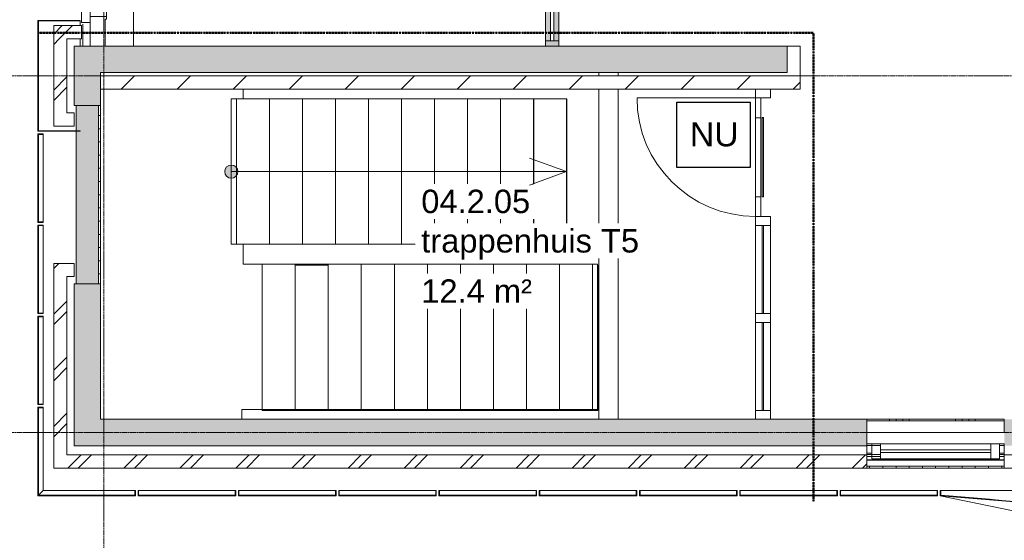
# Model space of a CAD drawing. Header units: millimetres. Extents: x -3388 to 301539, y -5590 to 54660.
# Tile 4 of 216: x 15562 to 23020, y 1884 to 5825. Entities that reach past the tile are written whole.
import ezdxf

# ---------------------------------------------------------------- set-up
doc = ezdxf.new("R2010")
doc.units = ezdxf.units.MM
doc.linetypes.add('30_minuten', pattern=[5.6, 2.4, -1.6, 0, -1.6])
doc.linetypes.add('stramienlijn', pattern=[21, 12, -3, 3, -3])
for name, color, linetype, lineweight in [('A-ANNO-NOTE', 131, 'Continuous', 18), ('A-AREA-IDEN', 2, 'Continuous', 18), ('A-DETL-MBND', 5, 'Continuous', 9), ('A-DOOR', 31, 'Continuous', 9), ('A-FLOR', 192, 'Continuous', 13), ('A-GENM', 13, 'Continuous', 9), ('A-GLAZ', 151, 'Continuous', 9), ('A-GLAZ-CURT', 52, 'Continuous', 9), ('A-GLAZ-CWMG', 51, 'Continuous', 9), ('A-WALL', 113, 'Continuous', 9), ('A-WALL-PATT', 111, 'Continuous', 18), ('G-ANNO-TEXT', 231, 'Continuous', 9), ('S-GRID', 1, 'Continuous', 9), ('S-STRS', 31, 'Continuous', 9)]:
    doc.layers.add(name, color=color, linetype=linetype, lineweight=lineweight)
doc.styles.add('Arial', font='arial.ttf', dxfattribs={"height": 177.035928})
doc.styles.add('Arial_B', font='txt', dxfattribs={"height": 182.656116})
pattern_1 = [(45, (0, 0), (-212.132, 212.132), []), (45, (0, 2200), (-212.132, 212.132), [])]

# ---------------------------------------------------------------- blocks, each defined once
blk = doc.blocks.new('P3212_5944 - P3212_5944-278804-4e verdieping - bouwdeel 3_ 4_ 5')
at = {"layer": 'A-DOOR', "color": 253}
for p, q in [((43262, -35459), (43329, -35459)), ((43262, -35459), (43262, -35573)), ((43329, -35573), (43329, -35459)), ((44226, -35459), (44294, -35459)), ((44226, -35459), (44226, -35573)), ((44294, -35573), (44294, -35459)), ((44962, -35459), (44294, -35459)), ((44294, -35573), (44294, -35459)), ((44962, -35459), (44294, -35459)), ((44294, -35459), (44294, -35573)), ((44962, -35459), (45030, -35459)), ((44962, -35459), (44962, -35573)), ((44962, -35573), (44962, -35459)), ((44962, -35459), (44962, -35573)), ((45030, -35573), (45030, -35459)), ((45695, -35459), (45030, -35459)), ((45030, -35573), (45030, -35459)), ((45695, -35459), (45030, -35459)), ((45030, -35459), (45030, -35573)), ((45695, -35459), (45762, -35459)), ((45695, -35459), (45695, -35573)), ((45695, -35573), (45695, -35459)), ((45695, -35459), (45695, -35573)), ((45762, -35573), (45762, -35459)), ((43262, -35573), (43329, -35573)), ((43329, -35533), (43479, -35533)), ((43329, -35533), (43329, -35573)), ((43329, -35573), (43479, -35573)), ((43478, -35513), (43478, -35523)), ((43478, -35523), (43478, -35513)), ((43478.3, -35513), (44078, -35513)), ((43478.3, -35513), (43479, -35513)), ((43478.3, -35513), (43479, -35513)), ((43478.3, -35513), (43478.3, -35523)), ((43478.3, -35523), (44078, -35523)), ((43478.3, -35523), (43479, -35523)), ((43479, -35523), (43478.3, -35523)), ((43479, -35513), (44078, -35513)), ((43479, -35513), (43479, -35523)), ((43479, -35523), (43479, -35513)), ((43479, -35513), (44078, -35513)), ((43479, -35523), (44078, -35523)), ((44078, -35523), (43479, -35523)), ((43479, -35573), (43479, -35533)), ((44078, -35533), (43479, -35533)), ((44078, -35533), (43479, -35533)), ((43479, -35533), (43479, -35573)), ((43479, -35573), (43479, -35533)), ((44078, -35573), (43479, -35573)), ((43479, -35573), (44078, -35573)), ((44078, -35523), (44078, -35513)), ((44078, -35523), (44078, -35513)), ((44078, -35513), (44078, -35523)), ((44078, -35533), (44226, -35533)), ((44078, -35533), (44078, -35573)), ((44078, -35573), (44078, -35533)), ((44078, -35533), (44078, -35573)), ((44078, -35573), (44226, -35573)), ((44226, -35573), (44226, -35533)), ((44226, -35573), (44294, -35573)), ((44294, -35513), (44962, -35513)), ((44294, -35513), (44962, -35513)), ((44294, -35513), (44294, -35523)), ((44294, -35513), (44294, -35523)), ((44294, -35523), (44294, -35513)), ((44294, -35513), (44962, -35513)), ((44294, -35523), (44962, -35523)), ((44294, -35523), (44962, -35523)), ((44962, -35523), (44294, -35523)), ((44962, -35573), (44294, -35573)), ((44294, -35573), (44962, -35573)), ((44962, -35523), (44962, -35513)), ((44962, -35523), (44962, -35513)), ((44962, -35513), (44962, -35523)), ((44962, -35573), (45030, -35573)), ((45030, -35513), (45695, -35513)), ((45030, -35513), (45695, -35513)), ((45030, -35513), (45030, -35523)), ((45030, -35513), (45030, -35523)), ((45030, -35523), (45030, -35513)), ((45030, -35513), (45695, -35513)), ((45030, -35523), (45695, -35523)), ((45030, -35523), (45695, -35523)), ((45695, -35523), (45030, -35523)), ((45695, -35573), (45030, -35573)), ((45030, -35573), (45695, -35573)), ((45695, -35523), (45695, -35513)), ((45695, -35523), (45695, -35513)), ((45695, -35513), (45695, -35523)), ((45695, -35573), (45762, -35573))]:
    blk.add_line(p, q, dxfattribs=at)
blk = doc.blocks.new('P3212_5944 - P3212_5944-278808-4e verdieping - bouwdeel 3_ 4_ 5')
blk.add_blockref('P3212_5944 - P3212_5944-278804-4e verdieping - bouwdeel 3_ 4_ 5', (0, 0))
blk = doc.blocks.new('P3187_7358 - P3187_7358-279259-4e verdieping - bouwdeel 3_ 4_ 5')
at = {"layer": 'A-GLAZ', "color": 253}
for p, q in [((45948, -33688), (45948, -33724)), ((45948, -33688), (45948, -33724)), ((46018, -33688), (45948, -33688)), ((45948, -33724), (45948, -33688)), ((46018, -33688), (45962, -33688)), ((45962, -33688), (46018, -33688)), ((46018, -33688), (46018, -33724)), ((46018, -33688), (46018, -33724)), ((46018, -33688), (46018, -33724)), ((45948, -33724), (46018, -33724)), ((45948, -33791), (45948, -33724)), ((45948, -33791), (45948, -33724)), ((45948, -33724), (46062, -33724)), ((45948, -33724), (46062, -33724)), ((46062, -33724), (45948, -33724)), ((45948, -33724), (45948, -33791)), ((45948, -33724), (45948, -34625)), ((45948, -33724), (46062, -33724)), ((45948, -34625), (45948, -33724)), ((46062, -33724), (45948, -33724)), ((46062, -33791), (46062, -33724)), ((46062, -33791), (46062, -33724)), ((46062, -33791), (46062, -33724)), ((46062, -33724), (46062, -34625)), ((46062, -33724), (46062, -34625)), ((45948, -33791), (46062, -33791)), ((46062, -33791), (45948, -33791)), ((46062, -33791), (45948, -33791)), ((45993, -33791), (45993, -34625)), ((45993, -33791), (45993, -34625)), ((46013, -33791), (45993, -33791)), ((46013, -33791), (45993, -33791)), ((45993, -33791), (46013, -33791)), ((45993, -34625), (45993, -33791)), ((46013, -33791), (46013, -34625)), ((46013, -33791), (46013, -34625)), ((46013, -33791), (46013, -34625)), ((45948, -34692), (45948, -34625)), ((45948, -34692), (45948, -34625)), ((45948, -34625), (46062, -34625)), ((45948, -34625), (45948, -34692)), ((46062, -34625), (45948, -34625)), ((45948, -34625), (46062, -34625)), ((45993, -34625), (46013, -34625)), ((45993, -34625), (46013, -34625)), ((46013, -34625), (45993, -34625)), ((46062, -34692), (46062, -34625)), ((46062, -34692), (46062, -34625)), ((46062, -34692), (46062, -34625)), ((45948, -34692), (46043, -34692)), ((46043, -34692), (45948, -34692)), ((46062, -34692), (45948, -34692)), ((45948, -34692), (45948, -34728)), ((45948, -34692), (45948, -34728)), ((45948, -34692), (46018, -34692)), ((45948, -34728), (45948, -34692)), ((46018, -34692), (45948, -34692)), ((46018, -34692), (45948, -34692)), ((45948, -34728), (46018, -34728)), ((45962, -34728), (46018, -34728)), ((46018, -34728), (45962, -34728)), ((46018, -34692), (46018, -34728)), ((46018, -34692), (46018, -34728)), ((46018, -34692), (46018, -34728)), ((46045, -34692), (46062, -34692)), ((46062, -34692), (46045, -34692))]:
    blk.add_line(p, q, dxfattribs=at)
blk = doc.blocks.new('P3187_7358 - P3187_7358-279263-4e verdieping - bouwdeel 3_ 4_ 5')
blk.add_blockref('P3187_7358 - P3187_7358-279259-4e verdieping - bouwdeel 3_ 4_ 5', (0, 0))
blk = doc.blocks.new('P2317_10576 - P2317_10576-283348-4e verdieping - bouwdeel 3_ 4_ 5')
at = {"layer": 'A-DETL-MBND', "color": 10}
for p, q in [((45687, -39308), (44587, -39308)), ((44587, -39308), (44587, -39453)), ((45687, -39463), (45687, -39308)), ((43336.2, -39453), (43262, -39453)), ((44587, -39453), (44437, -39453)), ((45762, -39463), (45687, -39463))]:
    blk.add_line(p, q, dxfattribs=at)
blk = doc.blocks.new('P4912_7360 - P4912_7360-288726-4e verdieping - bouwdeel 3_ 4_ 5')
at = {"layer": 'A-DETL-MBND', "color": 10}
for p, q in [((45948, -33688), (45948, -33724)), ((45948, -33724), (45948, -33688)), ((45960, -33688), (45960, -33724)), ((45960, -33724), (45960, -33688)), ((45960, -33688), (45960, -33724)), ((45960, -33724), (45960, -33688)), ((46029, -33688), (45962, -33688)), ((45962, -33688), (46029, -33688)), ((46029, -33688), (46029, -33724)), ((46029, -33724), (46029, -33688)), ((46043, -33724), (46043, -33688)), ((46043, -33688), (46043, -33724)), ((46045, -33688), (46045, -33724)), ((46045, -33724), (46045, -33688)), ((46070, -33688), (46070, -34728)), ((46070, -34728), (46070, -33688)), ((45948, -34625), (45948, -34728)), ((45948, -34728), (45948, -34625)), ((45960, -34625), (45960, -34728)), ((45960, -34728), (45960, -34625)), ((45960, -34625), (45960, -34728)), ((45960, -34728), (45960, -34625)), ((46029, -34625), (46029, -34728)), ((46029, -34728), (46029, -34625)), ((46043, -34728), (46043, -34625)), ((46043, -34625), (46043, -34728)), ((46045, -34625), (46045, -34728)), ((46045, -34728), (46045, -34625)), ((45962, -34728), (46029, -34728)), ((45962, -34728), (46029, -34728))]:
    blk.add_line(p, q, dxfattribs=at)
blk = doc.blocks.new('P4912_7360 - P4912_7360-288730-4e verdieping - bouwdeel 3_ 4_ 5')
blk.add_blockref('P4912_7360 - P4912_7360-288726-4e verdieping - bouwdeel 3_ 4_ 5', (0, 0))
blk = doc.blocks.new('_PE_2PXM_10571 - _PE_2PXM_10571-288770-4e verdieping - bouwdeel 3_ 4_ 5')
at = {"layer": 'A-DETL-MBND', "color": 10}
for p, q in [((44587, -36808), (44587, -36768)), ((45687, -36768), (44587, -36768)), ((44587, -36808), (44587, -36768)), ((44587, -36768), (45687, -36768)), ((44587, -37058), (44587, -36808)), ((45687, -36808), (44587, -36808)), ((44587, -37058), (44587, -36808)), ((44587, -36808), (45687, -36808)), ((45687, -36808), (45687, -36768)), ((45687, -36768), (45687, -36808)), ((45687, -37058), (45687, -36808)), ((45687, -36808), (45687, -37058)), ((44587, -37308), (44587, -37058)), ((45687, -37058), (44587, -37058)), ((44587, -37308), (44587, -37058)), ((44587, -37058), (45687, -37058)), ((44587, -37058), (45687, -37058)), ((45687, -37058), (44587, -37058)), ((44587, -37058), (44587, -37308)), ((45687, -37308), (45687, -37058)), ((45687, -37058), (45687, -37308)), ((45687, -37308), (45687, -37058)), ((44587, -37558), (44587, -37308)), ((45687, -37308), (44587, -37308)), ((44587, -37558), (44587, -37308)), ((44587, -37308), (45687, -37308)), ((44587, -37308), (45687, -37308)), ((45687, -37308), (44587, -37308)), ((44587, -37308), (44587, -37558)), ((45687, -37558), (45687, -37308)), ((45687, -37308), (45687, -37558)), ((45687, -37558), (45687, -37308)), ((44587, -37808), (44587, -37558)), ((45687, -37558), (44587, -37558)), ((44587, -37808), (44587, -37558)), ((44587, -37558), (45687, -37558)), ((44587, -37558), (45687, -37558)), ((45687, -37558), (44587, -37558)), ((44587, -37558), (44587, -37808)), ((45687, -37808), (45687, -37558)), ((45687, -37558), (45687, -37808)), ((45687, -37808), (45687, -37558)), ((44587, -38058), (44587, -37808)), ((45687, -37808), (44587, -37808)), ((44587, -38058), (44587, -37808)), ((44587, -37808), (45687, -37808)), ((44587, -37808), (45687, -37808)), ((45687, -37808), (44587, -37808)), ((44587, -37808), (44587, -38058)), ((45687, -38058), (45687, -37808)), ((45687, -37808), (45687, -38058)), ((45687, -38058), (45687, -37808)), ((44587, -38308), (44587, -38058)), ((45687, -38058), (44587, -38058)), ((44587, -38308), (44587, -38058)), ((44587, -38058), (45687, -38058)), ((44587, -38058), (45687, -38058)), ((45687, -38058), (44587, -38058)), ((44587, -38058), (44587, -38308)), ((45687, -38308), (45687, -38058)), ((45687, -38058), (45687, -38308)), ((45687, -38308), (45687, -38058)), ((44587, -38558), (44587, -38308)), ((45687, -38308), (44587, -38308)), ((44587, -38558), (44587, -38308)), ((44587, -38308), (45687, -38308)), ((44587, -38308), (45687, -38308)), ((45687, -38308), (44587, -38308)), ((44587, -38308), (44587, -38558)), ((45687, -38558), (45687, -38308)), ((45687, -38308), (45687, -38558)), ((45687, -38558), (45687, -38308)), ((44587, -38808), (44587, -38558)), ((45687, -38558), (44587, -38558)), ((44587, -38808), (44587, -38558)), ((44587, -38558), (45687, -38558)), ((44587, -38558), (45687, -38558)), ((45687, -38558), (44587, -38558)), ((44587, -38558), (44587, -38808)), ((45687, -38808), (45687, -38558)), ((45687, -38558), (45687, -38808)), ((45687, -38808), (45687, -38558)), ((44587, -39058), (44587, -38808)), ((45687, -38808), (44587, -38808)), ((44587, -39058), (44587, -38808)), ((44587, -38808), (45687, -38808)), ((44587, -38808), (45687, -38808)), ((45687, -38808), (44587, -38808)), ((44587, -38808), (44587, -39058)), ((45687, -39058), (45687, -38808)), ((45687, -38808), (45687, -39058)), ((45687, -39058), (45687, -38808)), ((44587, -39308), (44587, -39058)), ((44587, -39058), (45687, -39058)), ((45687, -39058), (44587, -39058)), ((44587, -39058), (44587, -39308)), ((44587, -39058), (45687, -39058)), ((45687, -39058), (44587, -39058)), ((44587, -39058), (44587, -39308)), ((45687, -39308), (45687, -39058)), ((45687, -39308), (45687, -39058)), ((45687, -39308), (45687, -39058)), ((44587, -39308), (45687, -39308)), ((45687, -39308), (44587, -39308)), ((44587, -39308), (45687, -39308)), ((45687, -39308), (44587, -39308))]:
    blk.add_line(p, q, dxfattribs=at)
blk = doc.blocks.new('_PE_2PXM_10571 - _PE_2PXM_10571-288774-4e verdieping - bouwdeel 3_ 4_ 5')
blk.add_blockref('_PE_2PXM_10571 - _PE_2PXM_10571-288770-4e verdieping - bouwdeel 3_ 4_ 5', (0, 0))
blk = doc.blocks.new('_PE_2PXM_10572 - _PE_2PXM_10572-288777-4e verdieping - bouwdeel 3_ 4_ 5')
at = {"layer": 'S-STRS', "color": 253}
for p, q in [((43337, -37003), (43337, -37253)), ((44437, -37003), (43337, -37003)), ((43337, -37003), (43337, -37253)), ((43337, -37003), (44437, -37003)), ((44437, -37003), (43337, -37003)), ((43337, -37003), (43337, -37253)), ((43337, -37003), (44437, -37003)), ((44437, -37003), (44437, -37253)), ((44437, -37253), (44437, -37003)), ((44437, -37253), (44437, -37003)), ((44437, -37253), (43337, -37253)), ((43337, -37253), (44437, -37253)), ((44437, -37253), (43337, -37253)), ((43337, -37253), (44437, -37253)), ((44437, -37253), (44437, -37503)), ((44437, -37253), (44437, -37503)), ((44437, -37503), (44437, -37253)), ((43337, -37503.3), (43337, -37753)), ((43337, -37753), (43337, -37503.3)), ((43337, -37503.3), (43337, -37753)), ((44437, -37503), (44437, -37753)), ((44437, -37503), (44437, -37753)), ((44437, -37753), (44437, -37503)), ((43337, -37753), (44437, -37753)), ((44437, -37753), (43337, -37753)), ((44437, -37753), (43337, -37753)), ((43337, -37753), (44437, -37753)), ((44437, -37753), (44437, -38003)), ((44437, -37753), (44437, -38003)), ((44437, -38003), (44437, -37753)), ((44437, -38003), (44437, -38253)), ((44437, -38003), (44437, -38253)), ((44437, -38253), (44437, -38003)), ((43337, -38253.1), (43337, -38503)), ((43337, -38503), (43337, -38253.1)), ((43337, -38253.1), (43337, -38503)), ((44437, -38253), (44437, -38503)), ((44437, -38253), (44437, -38503)), ((44437, -38503), (44437, -38253)), ((43337, -38503), (43337, -38753)), ((43337, -38753), (43337, -38503)), ((43337, -38503), (43337, -38753)), ((43337, -38503), (44437, -38503)), ((44437, -38503), (43337, -38503)), ((44437, -38503), (43337, -38503)), ((43337, -38503), (44437, -38503)), ((44437, -38503), (44437, -38753)), ((44437, -38503), (44437, -38753)), ((44437, -38753), (44437, -38503)), ((43337, -38753), (44437, -38753)), ((44437, -38753), (43337, -38753)), ((44437, -38753), (43337, -38753)), ((43337, -38753), (44437, -38753)), ((44437, -38753), (44437, -39003)), ((44437, -38753), (44437, -39003)), ((44437, -39003), (44437, -38753)), ((43337, -39003), (43337, -39253)), ((43337, -39253), (43337, -39003)), ((43337, -39003), (43337, -39253)), ((43337, -39003), (44437, -39003)), ((44437, -39003), (43337, -39003)), ((44437, -39003), (43337, -39003)), ((43337, -39003), (44437, -39003)), ((44437, -39003), (44437, -39253)), ((44437, -39003), (44437, -39253)), ((44437, -39253), (44437, -39003)), ((43337, -39253), (44437, -39253)), ((44437, -39253), (43337, -39253)), ((44437, -39253), (43337, -39253)), ((43337, -39253), (44437, -39253)), ((44437, -39253), (44437, -39503)), ((44437, -39253), (44437, -39503)), ((43337, -39503), (43337, -39543)), ((43337, -39543), (43337, -39503)), ((44437, -39503), (44437, -39543)), ((44437, -39503), (44437, -39543)), ((43337, -39543), (44437, -39543)), ((44437, -39543), (43337, -39543))]:
    blk.add_line(p, q, dxfattribs=at)
blk = doc.blocks.new('_PE_2PXM_10572 - _PE_2PXM_10572-288781-4e verdieping - bouwdeel 3_ 4_ 5')
blk.add_blockref('_PE_2PXM_10572 - _PE_2PXM_10572-288777-4e verdieping - bouwdeel 3_ 4_ 5', (0, 0))
blk = doc.blocks.new('StadhuisZoetermeer_rvt-1-4e verdieping - bouwdeel 3_ 4_ 5')
at = {"layer": 'A-WALL'}
h = blk.add_hatch(dxfattribs=at)
h.set_pattern_fill('FP_1', color=253, style=0, pattern_type=2)
h.set_pattern_definition(pattern_1)
h.paths.add_polyline_path([(15920, 5680), (16030, 5680), (16030, 5780), (15820, 5780), (15820, 5680)], flags=0)
h = blk.add_hatch(dxfattribs=at)
h.set_pattern_fill('FP_1', color=253, style=0, pattern_type=2)
h.set_pattern_definition(pattern_1)
h.paths.add_polyline_path([(15920, 5120), (15920, 5680), (15820, 5680), (15820, 5120)], flags=0)
h = blk.add_hatch(dxfattribs=at)
h.set_pattern_fill('FP_2', color=253, style=0, pattern_type=2)
h.set_pattern_definition([(45, (0, 0), (-212.132, 212.132), [])])
h.paths.add_polyline_path([(21475, 5300), (21475, 5400), (16175, 5400), (16175, 5300), (19676.2, 5300)], flags=0)
h = blk.add_hatch(dxfattribs=at)
h.set_pattern_fill('FP_1', color=253, style=0, pattern_type=2)
h.set_pattern_definition(pattern_1)
h.paths.add_polyline_path([(15975, 5020), (15975, 5120), (15820, 5120), (15820, 5020)], flags=0)
h = blk.add_hatch(dxfattribs=at)
h.set_pattern_fill('FP_1', color=253, style=0, pattern_type=2)
h.set_pattern_definition(pattern_1)
h.paths.add_polyline_path([(15975, 3880), (15975, 3980), (15820, 3980), (15820, 3880), (15920, 3880)], flags=0)
h = blk.add_hatch(dxfattribs=at)
h.set_pattern_fill('FP_1', color=253, style=0, pattern_type=2)
h.set_pattern_definition(pattern_1)
h.paths.add_polyline_path([(15820, 2530), (15920, 2530), (15920, 3880), (15820, 3880), (15820, 3448.7)], flags=0)
h = blk.add_hatch(dxfattribs=at)
h.set_pattern_fill('FP_1', color=253, style=0, pattern_type=2)
h.set_pattern_definition(pattern_1)
h.paths.add_polyline_path([(15820, 2430), (21980, 2430), (21980, 2530), (15820, 2530)], flags=0)
h.paths.add_polyline_path([(23625, 2430), (23625, 2530), (23020, 2530), (23020, 2430), (23363.6, 2430)], flags=0)
at = {"layer": 'A-WALL', "color": 253}
for p, q in [((16030, 5780), (15820, 5780)), ((15820, 5780), (15820, 5680)), ((16030, 5680), (16030, 5780)), ((15820, 5680), (15820, 5120)), ((15920, 5680), (16030, 5680)), ((15920, 5120), (15920, 5680)), ((21475, 5400), (16175, 5400)), ((16175, 5400), (16175, 5300)), ((21475, 5300), (21475, 5400)), ((16175, 5300), (21475, 5300)), ((15820, 5120), (15820, 5020)), ((15975, 5120), (15920, 5120)), ((15975, 5020), (15975, 5120)), ((15820, 5020), (15975, 5020)), ((15975, 3980), (15820, 3980)), ((15820, 3980), (15820, 3880)), ((15975, 3880), (15975, 3980)), ((15820, 3880), (15820, 2530)), ((15920, 3880), (15975, 3880)), ((15920, 2530), (15920, 3880)), ((15820, 2530), (15820, 2430)), ((21980, 2530), (15920, 2530)), ((21980, 2430), (21980, 2530)), ((23625, 2530), (23020, 2530)), ((23020, 2530), (23020, 2430)), ((15820, 2430), (21980, 2430)), ((23020, 2430), (23625, 2430))]:
    blk.add_line(p, q, dxfattribs=at)
at = {"color": 253, "lineweight": 9, "rotation": 270.0000000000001}
for name in ['P2317_10576 - P2317_10576-283348-4e verdieping - bouwdeel 3_ 4_ 5', 'P3212_5944 - P3212_5944-278808-4e verdieping - bouwdeel 3_ 4_ 5', '_PE_2PXM_10572 - _PE_2PXM_10572-288781-4e verdieping - bouwdeel 3_ 4_ 5', '_PE_2PXM_10571 - _PE_2PXM_10571-288774-4e verdieping - bouwdeel 3_ 4_ 5', 'P3187_7358 - P3187_7358-279263-4e verdieping - bouwdeel 3_ 4_ 5', 'P4912_7360 - P4912_7360-288730-4e verdieping - bouwdeel 3_ 4_ 5']:
    blk.add_blockref(name, (56708, 48562), dxfattribs=at)
blk = doc.blocks.new('TRAP3 - TRAP-1434740-4e verdieping - bouwdeel 3_ 4_ 5')
at = {"layer": 'A-DETL-MBND', "color": 254}
for p, q in [((17164.6, 5225.8), (17205, 5225.8)), ((17164.6, 4125.8), (17164.6, 5225.8)), ((17205, 5225.8), (17455, 5225.8)), ((17205, 5225.8), (17205, 4125.8)), ((17455, 5225.8), (17705.2, 5225.8)), ((17705.2, 5225.8), (17956.2, 5225.8)), ((17705.2, 5225.8), (17705.2, 4125.8)), ((17956.2, 5225.8), (18205, 5225.8)), ((18205, 5225.8), (18454.9, 5225.8)), ((18454.9, 5225.8), (18705, 5225.8)), ((18454.9, 5225.8), (18454.9, 4125.8)), ((18705, 5225.8), (18955.7, 5225.8)), ((18705, 5225.8), (18705, 4125.8)), ((18955.7, 5225.8), (19204.7, 5225.8)), ((19204.7, 5225.8), (19455.3, 5225.8)), ((19204.7, 5225.8), (19204.7, 4125.8)), ((19455.3, 5225.8), (19705.3, 5225.8)), ((19455.3, 5225.8), (19455.3, 4125.8)), ((19705.3, 5225.8), (19705.3, 4125.8)), ((17205, 4125.8), (17164.6, 4125.8)), ((17455, 4125.8), (17205, 4125.8)), ((17955, 4125.8), (17705.2, 4125.8)), ((18705, 4125.8), (18454.9, 4125.8)), ((18955, 4125.8), (18705, 4125.8)), ((19455, 4125.8), (19204.7, 4125.8)), ((19705.3, 4125.8), (19455.3, 4125.8))]:
    blk.add_line(p, q, dxfattribs=at)
blk = doc.blocks.new('TRAP5 - TRAP-1435190-4e verdieping - bouwdeel 3_ 4_ 5')
at = {"layer": 'A-DETL-MBND', "color": 254}
for p, q in [((20245.3, 5225.8), (20495.3, 5225.8)), ((20495.3, 4125.8), (20495.3, 5225.8)), ((22535.4, 5225.8), (22535.4, 4125.8)), ((19994.7, 4125.8), (19994.7, 4135)), ((20244.7, 4125.8), (19994.7, 4125.8)), ((20244.7, 4125.8), (20244.7, 4135)), ((20495.3, 4125.8), (20244.7, 4125.8)), ((20744.3, 4125.8), (20495.3, 4125.8)), ((20744.3, 4125.8), (20744.3, 4135)), ((20995, 4125.8), (20744.3, 4125.8)), ((20995, 4125.8), (20995, 4135)), ((21245.1, 4125.8), (20995, 4125.8)), ((21245.1, 4125.8), (21245.1, 4135)), ((21495, 4125.8), (21245.1, 4125.8)), ((21495, 4125.8), (21495, 4135)), ((21743.8, 4125.8), (21495, 4125.8)), ((21743.8, 4125.8), (21743.8, 4135)), ((21994.8, 4125.8), (21743.8, 4125.8)), ((21994.8, 4125.8), (21994.8, 4135)), ((22245, 4125.8), (21994.8, 4125.8)), ((22245, 4125.8), (22245, 4135)), ((22495, 4125.8), (22245, 4125.8)), ((22495, 4125.8), (22495, 4135)), ((22535.4, 4125.8), (22495, 4125.8))]:
    blk.add_line(p, q, dxfattribs=at)
blk = doc.blocks.new('stadhuis Zoetermeer_constructie_4_rvt-1-4e verdieping - bouwdeel 3_ 4_ 5')
at = {"layer": 'A-WALL-PATT', "lineweight": 9}
for points in [[(15975, 5175), (16175, 5175), (16175, 5625), (15975, 5625), (15975, 5186.3)], [(19676.2, 5425), (21375, 5425), (21375, 5625), (16175, 5625), (16175, 5425), (18622.7, 5425)], [(16175, 2600), (16175, 3825), (15975, 3825), (15975, 2600)]]:
    blk.add_hatch(color=9, dxfattribs=at).paths.add_polyline_path(points, flags=0)
h = blk.add_hatch(color=9, dxfattribs=at)
h.paths.add_polyline_path([(19676.2, 2600), (21980, 2600), (21980, 2800), (16175, 2800), (16175, 2600), (18622.7, 2600)], flags=0)
h.paths.add_polyline_path([(23625, 2600), (23625, 2800), (23020, 2800), (23020, 2600)], flags=0)
at = {"layer": 'A-DETL-MBND', "color": 254}
blk.add_line((16040, 5625), (16040, 5790), dxfattribs=at)
at = {"layer": 'A-FLOR', "color": 8, "lineweight": 9}
for p, q in [((19950, 5400), (19950, 5425)), ((20095, 5425), (20095, 5400)), ((19950, 2800), (19950, 5300))]:
    blk.add_line(p, q, dxfattribs=at)
at = {"layer": 'A-WALL', "color": 8}
for p, q in [((16175, 5625), (15975, 5625)), ((15975, 5625), (15975, 5175)), ((21375, 5625), (16175, 5625)), ((21375, 5425), (21375, 5625)), ((16175, 5175), (16175, 5425)), ((16175, 5425), (21375, 5425)), ((15975, 5175), (16175, 5175)), ((16175, 3825), (15975, 3825)), ((15975, 3825), (15975, 2600)), ((16175, 2800), (16175, 3825)), ((21980, 2800), (16175, 2800)), ((21980, 2600), (21980, 2800)), ((15975, 2600), (16175, 2600)), ((16175, 2600), (21980, 2600))]:
    blk.add_line(p, q, dxfattribs=at)
at = {"lineweight": 9}
for name, p in [('TRAP3 - TRAP-1434740-4e verdieping - bouwdeel 3_ 4_ 5', (0, 0)), ('TRAP5 - TRAP-1435190-4e verdieping - bouwdeel 3_ 4_ 5', (-2595.3, -1260))]:
    blk.add_blockref(name, p, dxfattribs=at)
blk = doc.blocks.new('System Panel - Glazed-2125761-4e verdieping - bouwdeel 3_ 4_ 5')
at = {"layer": 'A-GLAZ-CURT', "lineweight": 13}
for p, q in [((130, 12.5), (-130, 12.5)), ((-130, 12.5), (-130, -12.5)), ((-130, -12.5), (130, -12.5))]:
    blk.add_line(p, q, dxfattribs=at)
blk = doc.blocks.new('Rectangular Mullion - 100x40 alu-2246696-4e verdieping - bouwdeel 3_ 4_ 5')
at = {"layer": 'A-GLAZ-CWMG'}
h = blk.add_hatch(color=256, dxfattribs=at)
h.paths.add_polyline_path([(19582.5, 5665), (19582.5, 5925), (19545, 5925), (19545, 5665)], flags=0)
h.paths.add_polyline_path([(19645, 5665), (19645, 5925), (19607.5, 5925), (19607.5, 5665)], flags=0)
for p, q in [((19545, 5925), (19545, 5665)), ((19645, 5925), (19645, 5665))]:
    blk.add_line(p, q, dxfattribs=at)
blk = doc.blocks.new('Rectangular Mullion - 100x40 alu-2126718-4e verdieping - bouwdeel 3_ 4_ 5')
at = {"layer": 'A-GLAZ-CWMG'}
blk.add_hatch(color=256, dxfattribs=at).paths.add_polyline_path([(0, 50), (-40, 50), (-40, -50), (0, -50)], flags=0)
at = {"layer": 'A-GLAZ-CWMG', "lineweight": 18}
for p, q in [((0, 50), (-40, 50)), ((-40, 50), (-40, -50)), ((0, -50), (0, 50)), ((-40, -50), (0, -50))]:
    blk.add_line(p, q, dxfattribs=at)
blk = doc.blocks.new('NLRS_65_GM_WPB_brandscheiding_gen_ISR - 30 minuten-1264449-4e verdieping - bouwdeel 3_ 4_ 5')
at = {"layer": 'A-GENM', "linetype": '30_minuten', "lineweight": 50}
blk.add_line((0, 0), (5875, 0), dxfattribs=at)
blk = doc.blocks.new('NLRS_65_GM_WPB_brandscheiding_gen_ISR - 30 minuten-1264450-4e verdieping - bouwdeel 3_ 4_ 5')
at = {"layer": 'A-GENM', "linetype": '30_minuten', "lineweight": 50}
blk.add_line((0, 0), (3551.1, 0), dxfattribs=at)
blk = doc.blocks.new('21_alucobond paneel - 21_alucobond paneel-V30-4e verdieping - bouwdeel 3_ 4_ 5')
at = {"layer": 'A-GLAZ-CURT'}
blk.add_hatch(color=256, dxfattribs=at).paths.add_polyline_path([(-420, -320), (-416, -320), (-416, -4), (416, -4), (416, -320), (420, -320), (420, 0), (-420, 0)], flags=0)
at = {"layer": 'A-GLAZ-CURT', "lineweight": 13}
for p, q in [((420, 0), (-420, 0)), ((-420, 0), (-420, -320)), ((420, -320), (420, 0)), ((-416, -320), (-416, -4)), ((-416, -4), (416, -4)), ((416, -4), (416, -320)), ((-420, -320), (-416, -320)), ((416, -320), (420, -320))]:
    blk.add_line(p, q, dxfattribs=at)
at = {"layer": 'A-GLAZ-CURT'}
for p, q in [((280, -320), (225, -320)), ((416, -320), (380, -320))]:
    blk.add_line(p, q, dxfattribs=at)
blk = doc.blocks.new('21_alucobond paneel - 21_alucobond paneel_40mm-3759246-4e verdieping - bouwdeel 3_ 4_ 5')
at = {"layer": 'A-GLAZ-CURT'}
blk.add_hatch(color=256, dxfattribs=at).paths.add_polyline_path([(-334.875, 0), (-330.875, -4), (330.875, -4), (330.875, -40), (334.875, -40), (334.875, 0)], flags=0)
at = {"layer": 'A-GLAZ-CURT', "lineweight": 13}
for p, q in [((334.875, 0), (-334.875, 0)), ((-334.875, 0), (-330.875, -4)), ((334.875, -40), (334.875, 0)), ((-330.875, -4), (330.875, -4)), ((330.875, -4), (330.875, -40)), ((330.875, -40), (334.875, -40))]:
    blk.add_line(p, q, dxfattribs=at)
at = {"layer": 'A-GLAZ-CURT'}
for p in [(-330.875, -4), (330.875, -40)]:
    blk.add_line(p, (-294.875, -40), dxfattribs=at)
blk = doc.blocks.new('21_alucobond paneel - 21_alucobond paneel_40mm-3582892-4e verdieping - bouwdeel 3_ 4_ 5')
at = {"layer": 'A-GLAZ-CURT'}
blk.add_hatch(color=256, dxfattribs=at).paths.add_polyline_path([(-334.875, -40), (-330.875, -40), (-330.875, -4), (330.875, -4), (330.875, -40), (334.875, -40), (334.875, 0), (-334.875, 0)], flags=0)
at = {"layer": 'A-GLAZ-CURT', "lineweight": 13}
for p, q in [((334.875, 0), (-334.875, 0)), ((-334.875, 0), (-334.875, -40)), ((334.875, -40), (334.875, 0)), ((-334.875, -40), (-330.875, -40)), ((-330.875, -40), (-330.875, -4)), ((-330.875, -4), (330.875, -4)), ((330.875, -4), (330.875, -40)), ((330.875, -40), (334.875, -40))]:
    blk.add_line(p, q, dxfattribs=at)
at = {"layer": 'A-GLAZ-CURT'}
blk.add_line((330.875, -40), (-330.875, -40), dxfattribs=at)
blk = doc.blocks.new('21_alucobond paneel - 21_alucobond paneel_40mm-3582897-4e verdieping - bouwdeel 3_ 4_ 5')
at = {"layer": 'A-GLAZ-CURT'}
blk.add_hatch(color=256, dxfattribs=at).paths.add_polyline_path([(362, 0), (-369.7, 0), (-369.7, -40), (-365.7, -40), (-365.7, -4), (365.7, -4), (365.7, -40), (369.7, -40), (369.7, 0)], flags=0)
at = {"layer": 'A-GLAZ-CURT', "lineweight": 13}
for p, q in [((369.7, 0), (-369.7, 0)), ((-369.7, 0), (-369.7, -40)), ((369.7, -40), (369.7, 0)), ((-369.7, -40), (-365.7, -40)), ((-365.7, -40), (-365.7, -4)), ((-365.7, -4), (365.7, -4)), ((365.7, -4), (365.7, -40)), ((365.7, -40), (369.7, -40))]:
    blk.add_line(p, q, dxfattribs=at)
at = {"layer": 'A-GLAZ-CURT'}
blk.add_line((365.7, -40), (-365.7, -40), dxfattribs=at)
blk = doc.blocks.new('21_alucobond paneel - 21_alucobond paneel_40mm-3759108-4e verdieping - bouwdeel 3_ 4_ 5')
at = {"layer": 'A-GLAZ-CURT'}
blk.add_hatch(color=256, dxfattribs=at).paths.add_polyline_path([(-369.7, 0), (-369.7, -40), (-365.7, -40), (-365.7, -4), (365.7, -4), (369.7, 0)], flags=0)
at = {"layer": 'A-GLAZ-CURT', "lineweight": 13}
for p, q in [((369.7, 0), (-369.7, 0)), ((-369.7, 0), (-369.7, -40)), ((365.7, -4), (369.7, 0)), ((-369.7, -40), (-365.7, -40)), ((-365.7, -40), (-365.7, -4)), ((-365.7, -4), (365.7, -4))]:
    blk.add_line(p, q, dxfattribs=at)
at = {"layer": 'A-GLAZ-CURT'}
for q in [(-365.7, -40), (365.7, -4)]:
    blk.add_line((329.7, -40), q, dxfattribs=at)
blk = doc.blocks.new('31_binnenspouwblad_afwerking - Merk_B-34-2865087-4e verdieping - bouwdeel 3_ 4_ 5')
at = {"layer": 'A-GENM', "lineweight": 13}
for p, q in [((205, 115), (0, 115)), ((223, 125), (205, 125)), ((205, 125), (205, 115)), ((223, 0), (223, 125)), ((4745, 125), (4727, 125)), ((4727, 125), (4727, 0)), ((4745, 115), (4745, 125)), ((4950, 115), (4745, 115)), ((4950, 0), (4950, 115)), ((0, 0), (223, 0)), ((4727, 0), (4950, 0))]:
    blk.add_line(p, q, dxfattribs=at)
at = {"layer": 'A-GENM'}
for p, q in [((1112.5, 125), (223, 125)), ((2912.5, 125), (1137.5, 125)), ((4727, 125), (2937.5, 125))]:
    blk.add_line(p, q, dxfattribs=at)
blk = doc.blocks.new('Rectangular Mullion - 31_CWM_065x84-V60-4e verdieping - bouwdeel 3_ 4_ 5')
at = {"layer": 'A-GLAZ-CWMG', "lineweight": 18}
for p, q in [((0, 32.5), (-84, 32.5)), ((-84, 32.5), (-84, -32.5)), ((0, -32.5), (0, 32.5)), ((-84, -32.5), (0, -32.5))]:
    blk.add_line(p, q, dxfattribs=at)
blk = doc.blocks.new('00_kader_overgang2 - 00_kader_overgang2_840mm-2944032-4e verdieping - bouwdeel 3_ 4_ 5')
at = {"layer": 'A-GENM'}
blk.add_hatch(color=256, dxfattribs=at).paths.add_polyline_path([(-25, -548.9), (-25, -439), (-29, -439), (-29, -544.8), (-861, -475), (-861, -439), (-865, -439), (-865, -479), (-36.4, -547.9)], flags=0)
at = {"layer": 'A-GENM', "lineweight": 13}
for p, q in [((-861, -439), (-865, -439)), ((-865, -439), (-865, -479)), ((-861, -475), (-861, -439)), ((-25, -439), (-29, -439)), ((-29, -439), (-29, -544.8)), ((-25, -548.9), (-25, -439))]:
    blk.add_line(p, q, dxfattribs=at)
at = {"layer": 'A-GENM'}
for p, q in [((-29, -439), (-861, -439)), ((-25, -654), (-865, -479)), ((-25, -548.9), (-25, -654))]:
    blk.add_line(p, q, dxfattribs=at)
at = {"layer": 'A-GENM', "lineweight": 13, "flags": 128}
for points in [[(-865, -479), (-771.7, -486.8), (-678.3, -494.5), (-585, -502.3), (-491.7, -510.1), (-398.3, -517.8), (-305, -525.6), (-211.7, -533.4), (-118.3, -541.1), (-25, -548.9)], [(-29, -544.8), (-121.4, -537.1), (-213.9, -529.3), (-306.3, -521.6), (-398.8, -513.8), (-491.2, -506), (-583.7, -498.3), (-676.1, -490.5), (-768.6, -482.8), (-861, -475)]]:
    blk.add_lwpolyline(points, dxfattribs=at)
blk = doc.blocks.new('00_SYM_trap pijl - 00_SYM_trap pijl-4748396-4e verdieping - bouwdeel 3_ 4_ 5')
at = {"layer": 'A-ANNO-NOTE', "lineweight": 9}
h = blk.add_hatch(color=256, dxfattribs=at)
edge = h.paths.add_edge_path(flags=0)
edge.add_arc((0, 0), 0.5, 0, 180)
edge.add_arc((0, 0), 0.5, 180, 360)
for p, q in [((25.4, 0), (22.581, 1.026)), ((0, 0), (25.4, 0)), ((25.4, 0), (22.581, -1.026))]:
    blk.add_line(p, q, dxfattribs=at)
for start, end in [(360, 180), (180, 360)]:
    blk.add_arc((0, 0), 0.5, start, end, dxfattribs=at)

msp = doc.modelspace()

# ---------------------------------------------------------------- hatches: boundary and pattern name
at = {"layer": 'A-WALL-PATT', "lineweight": 5}
msp.add_hatch(color=256, dxfattribs=at).paths.add_polyline_path([(15990, 3825), (16160, 3825), (16160, 5175), (15990, 5175)], flags=0)
at = {"layer": 'A-WALL-PATT', "lineweight": 9}
h = msp.add_hatch(dxfattribs=at)
h.set_pattern_fill('FP_9', color=256, angle=-90, style=0, pattern_type=2)
h.set_pattern_definition([(2e-13, (15990, 4500), (-3e-13, 100), [])])
h.paths.add_polyline_path([(16160, 3825), (16175, 3825), (16175, 5175), (16160, 5175)], flags=0)
h = msp.add_hatch(dxfattribs=at)
h.set_pattern_fill('FP_136', color=256, angle=-90, style=0, pattern_type=2)
h.set_pattern_definition([(270, (22300, 2800), (500, 2e-12), []), (270, (22250, 2800), (500, 2e-12), []), (270, (22200, 2800), (500, 2e-12), []), (270, (22150, 2800), (500, 2e-12), [])])
h.paths.add_polyline_path([(22836.8425, 2787.5), (23020, 2787.5), (23020, 2800), (21980, 2800), (21980, 2787.5)], flags=0)
h = msp.add_hatch(dxfattribs=at)
h.set_pattern_fill('FP_135', color=256, angle=-90, style=0, pattern_type=2)
h.set_pattern_definition([(90, (22500, 2430), (-100, -3e-13), [])])
h.paths.add_polyline_path([(23020, 2430), (23020, 2445), (21980, 2445), (21980, 2430), (22836.8425, 2430)], flags=0)

# ---------------------------------------------------------------- linework, layer by layer
at = {"layer": 'A-DETL-MBND'}
msp.add_line((20238, 5233), (21135, 5233), dxfattribs=at)
msp.add_arc((21135, 5233), 897, 180, 270, dxfattribs=at)
at = {"layer": 'A-FLOR', "color": 55, "lineweight": 9}
for p, q in [((16425, 7600), (16425, 5625)), ((21375, 5625), (21474.9922, 5625)), ((21474.9922, 5625), (21474.9922, 5400)), ((20095, 5300), (20095, 2800))]:
    msp.add_line(p, q, dxfattribs=at)
at = {"layer": 'A-WALL', "lineweight": 18}
for p, q in [((16175, 5175), (15990, 5175)), ((15990, 5175), (15990, 3825)), ((16160, 5175), (16160, 3825)), ((16175, 3825), (16175, 5175)), ((15990, 3825), (16175, 3825)), ((23020, 2800), (21980, 2800)), ((21980, 2800), (21980, 2700)), ((23020, 2787.5), (21980, 2787.5)), ((23020, 2700), (23020, 2800)), ((21980, 2700), (23020, 2700)), ((23020, 2490), (21980, 2490)), ((21980, 2490), (21980, 2430)), ((23020, 2430), (23020, 2490)), ((21980, 2445), (23020, 2445)), ((21980, 2430), (23020, 2430))]:
    msp.add_line(p, q, dxfattribs=at)
at = {"layer": 'G-ANNO-TEXT', "color": 215, "lineweight": 25, "flags": 128}
msp.add_lwpolyline([(20538.7961, 5200.5254), (21095.1821, 5200.5254), (21095.1821, 4706.2397), (20538.7961, 4706.2397)], close=True, dxfattribs=at)
at = {"layer": 'S-GRID', "linetype": 'stramienlijn'}
for p, q in [((16200, 44000), (16200, -4400)), ((130950, 5400), (-2788.087, 5400)), ((130950, 2700), (12500.1395, 2700))]:
    msp.add_line(p, q, dxfattribs=at)

# ---------------------------------------------------------------- block references
at = {"lineweight": 5}
for name in ['StadhuisZoetermeer_rvt-1-4e verdieping - bouwdeel 3_ 4_ 5', 'stadhuis Zoetermeer_constructie_4_rvt-1-4e verdieping - bouwdeel 3_ 4_ 5']:
    msp.add_blockref(name, (0, 0), dxfattribs=at)
at = {"layer": 'A-GENM', "rotation": 269.9999999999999}
msp.add_blockref('31_binnenspouwblad_afwerking - Merk_B-34-2865087-4e verdieping - bouwdeel 3_ 4_ 5', (16095, 10575), dxfattribs=at)
at = {"layer": 'A-GENM', "linetype": '30_minuten', "lineweight": 50}
msp.add_blockref('NLRS_65_GM_WPB_brandscheiding_gen_ISR - 30 minuten-1264449-4e verdieping - bouwdeel 3_ 4_ 5', (15700, 5725), dxfattribs=at)
at = {"layer": 'A-GENM', "linetype": '30_minuten', "lineweight": 50, "rotation": 89.99999999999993}
msp.add_blockref('NLRS_65_GM_WPB_brandscheiding_gen_ISR - 30 minuten-1264450-4e verdieping - bouwdeel 3_ 4_ 5', (21575, 2173.8671), dxfattribs=at)
at = {"layer": 'A-GENM'}
msp.add_blockref('00_kader_overgang2 - 00_kader_overgang2_840mm-2944032-4e verdieping - bouwdeel 3_ 4_ 5', (23400, 2700), dxfattribs=at)
at = {"layer": 'A-GLAZ-CURT'}
for name, p, rotation in [('System Panel - Glazed-2125761-4e verdieping - bouwdeel 3_ 4_ 5', (19595, 5795), 89.99999999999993), ('21_alucobond paneel - 21_alucobond paneel-V30-4e verdieping - bouwdeel 3_ 4_ 5', (15700, 5400), 89.9999999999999), ('21_alucobond paneel - 21_alucobond paneel_40mm-3582892-4e verdieping - bouwdeel 3_ 4_ 5', (15700, 4625.125), 89.9999999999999), ('21_alucobond paneel - 21_alucobond paneel_40mm-3582892-4e verdieping - bouwdeel 3_ 4_ 5', (15700, 3935.375), 89.9999999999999), ('21_alucobond paneel - 21_alucobond paneel_40mm-3582892-4e verdieping - bouwdeel 3_ 4_ 5', (15700, 3245.625), 89.9999999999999), ('21_alucobond paneel - 21_alucobond paneel_40mm-3759246-4e verdieping - bouwdeel 3_ 4_ 5', (15700, 2555.875), 89.9999999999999), ('21_alucobond paneel - 21_alucobond paneel_40mm-3759108-4e verdieping - bouwdeel 3_ 4_ 5', (16069.7222, 2221), 180), ('21_alucobond paneel - 21_alucobond paneel_40mm-3582897-4e verdieping - bouwdeel 3_ 4_ 5', (16829.1667, 2221), 180), ('21_alucobond paneel - 21_alucobond paneel_40mm-3582897-4e verdieping - bouwdeel 3_ 4_ 5', (17588.6111, 2221), 180), ('21_alucobond paneel - 21_alucobond paneel_40mm-3582897-4e verdieping - bouwdeel 3_ 4_ 5', (18348.0556, 2221), 180), ('21_alucobond paneel - 21_alucobond paneel_40mm-3582897-4e verdieping - bouwdeel 3_ 4_ 5', (19107.5, 2221), 180), ('21_alucobond paneel - 21_alucobond paneel_40mm-3582897-4e verdieping - bouwdeel 3_ 4_ 5', (19866.9444, 2221), 180), ('21_alucobond paneel - 21_alucobond paneel_40mm-3582897-4e verdieping - bouwdeel 3_ 4_ 5', (20626.3889, 2221), 180), ('21_alucobond paneel - 21_alucobond paneel_40mm-3582897-4e verdieping - bouwdeel 3_ 4_ 5', (21385.8333, 2221), 180), ('21_alucobond paneel - 21_alucobond paneel_40mm-3582897-4e verdieping - bouwdeel 3_ 4_ 5', (22145.2778, 2221), 180)]:
    msp.add_blockref(name, p, dxfattribs=dict(at, rotation=rotation))
at = {"layer": 'A-GLAZ-CWMG'}
msp.add_blockref('Rectangular Mullion - 100x40 alu-2246696-4e verdieping - bouwdeel 3_ 4_ 5', (0, 0), dxfattribs=at)
for name, p, rotation in [('Rectangular Mullion - 31_CWM_065x84-V60-4e verdieping - bouwdeel 3_ 4_ 5', (16062.5, 5805), 269.9999999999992), ('Rectangular Mullion - 100x40 alu-2126718-4e verdieping - bouwdeel 3_ 4_ 5', (19595, 5625), 269.9999999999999)]:
    msp.add_blockref(name, p, dxfattribs=dict(at, rotation=rotation))

# ---------------------------------------------------------------- texts
at = {"layer": 'G-ANNO-TEXT', "color": 8, "lineweight": 25, "insert": (20638.7961, 5048.8958), "char_height": 182.65612, "width": 427.663163, "attachment_point": 1, "line_spacing_factor": 0.938532, "style": 'Arial_B'}
msp.add_mtext('NU', dxfattribs=at)

# ---------------------------------------------------------------- next in the draw order: texts
at = {"layer": 'A-AREA-IDEN', "lineweight": 9, "attachment_point": 1, "line_spacing_factor": 0.938532, "style": 'Arial', "bg_fill": 3, "box_fill_scale": 1.25, "bg_fill_color": 0, "bg_fill_transparency": 0}
for s, insert, char_height, width in [('04.2.05', (18603.9924, 4538.1045), 177.03593, 984.921224), ('trappenhuis T5', (18603.9924, 4239.4391), 177.035928, 1965.522617), ('12.4 m²', (18603.9924, 3859.1243), 177.03593, 997.880713)]:
    msp.add_mtext(s, dxfattribs=dict(at, insert=insert, char_height=char_height, width=width))

# ---------------------------------------------------------------- next in the draw order: block references
at = {"layer": 'A-ANNO-NOTE', "xscale": 100, "yscale": 100, "zscale": 100}
msp.add_blockref('00_SYM_trap pijl - 00_SYM_trap pijl-4748396-4e verdieping - bouwdeel 3_ 4_ 5', (17165, 4675), dxfattribs=at)

doc.saveas('drawing.dxf')
